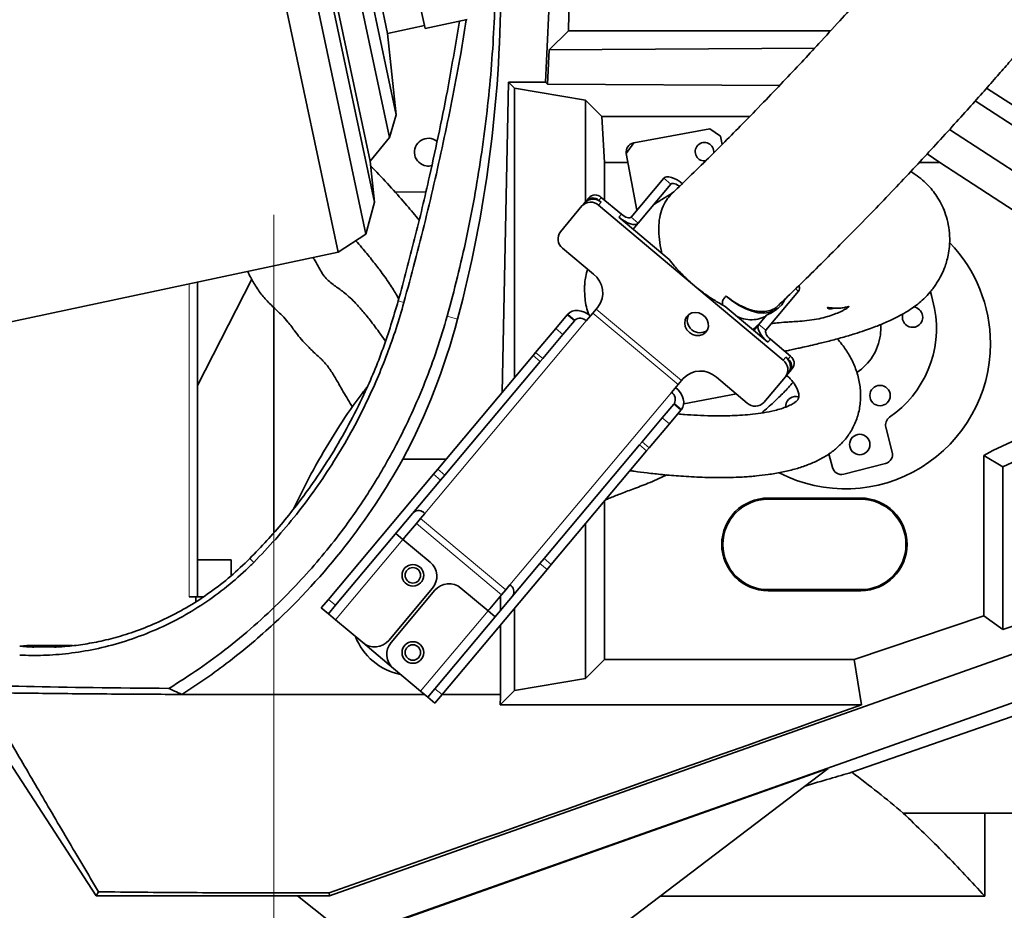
# Model space of a CAD drawing. Header units: millimetres. Extents: x 0 to 14900, y 0 to 10500.
# Tile 6 of 58: x 3356 to 3674, y 4875 to 5163. Entities that reach past the tile are written whole.
import ezdxf

# ---------------------------------------------------------------- set-up
doc = ezdxf.new("R2010")
doc.units = ezdxf.units.MM
doc.header["$LTSCALE"] = 25
doc.linetypes.add('CENTERX2', pattern=[20.32, 12.7, -2.54, 2.54, -2.54])
doc.styles.add('SLDTEXTSTYLE0', font='TXT', dxfattribs={"width": 0.605})
doc.dimstyles.new('SLDDIMSTYLE0', dxfattribs={"dimtxt": 87.5, "dimasz": 87.5, "dimexe": 0, "dimexo": 0.0625, "dimgap": 21.875, "dimtad": 1, "dimdec": 0, "dimrnd": 1e-09, "dimzin": 12, "dimdsep": 46, "dimtxsty": 'SLDTEXTSTYLE0', "dimsah": 1, "dimcen": 0.09, "dimadec": 0, "dimazin": 3, "dimtfac": 1, "dimtofl": 0, "dimtmove": 0, "dimatfit": 3, "dimfxl": 1, "dimfrac": 2, "dimtolj": 1, "dimtzin": 12, "dimarcsym": 0})

# ---------------------------------------------------------------- blocks, each defined once
blk = doc.blocks.new('_D')
at = {"color": 7, "linetype": 'Continuous', "lineweight": 0}
for p, q in [((1911.3, 5275.24), (1911.3, 3425.24)), ((3437.99, 4401.93), (3437.99, 3425.24)), ((1911.3, 3462.74), (3437.99, 3462.74))]:
    blk.add_line(p, q, dxfattribs=at)
at = {"color": 7, "linetype": 'Continuous', "lineweight": 18}
for points in [[(1911.3, 3462.74), (1998.8, 3450.24), (1998.8, 3475.24)], [(3437.99, 3462.74), (3350.49, 3475.24), (3350.49, 3450.24)]]:
    blk.add_solid(points, dxfattribs=at)
at = {"color": 7, "linetype": 'Continuous', "lineweight": 18, "insert": (2540.97, 3575.54), "char_height": 87.5, "attachment_point": 1, "style": 'SLDTEXTSTYLE0'}
blk.add_mtext('1527', dxfattribs=at)
blk = doc.blocks.new('_D_1')
at = {"color": 7, "linetype": 'Continuous', "lineweight": 0}
for p, q in [((1124.32, 5754.93), (1124.32, 3155.26)), ((3437.99, 4401.93), (3437.99, 3155.26)), ((1124.32, 3192.76), (3437.99, 3192.76))]:
    blk.add_line(p, q, dxfattribs=at)
at = {"color": 7, "linetype": 'Continuous', "lineweight": 18}
for points in [[(1124.32, 3192.76), (1211.82, 3180.26), (1211.82, 3205.26)], [(3437.99, 3192.76), (3350.49, 3205.26), (3350.49, 3180.26)]]:
    blk.add_solid(points, dxfattribs=at)
at = {"color": 7, "linetype": 'Continuous', "lineweight": 18, "insert": (2147.48, 3305.55), "char_height": 87.5, "attachment_point": 1, "style": 'SLDTEXTSTYLE0'}
blk.add_mtext('2314', dxfattribs=at)
blk = doc.blocks.new('_D_2')
at = {"color": 7, "linetype": 'Continuous', "lineweight": 0}
for p, q in [((4547.04, 5275.24), (4547.04, 3425.24)), ((3437.99, 4401.93), (3437.99, 3425.24)), ((4547.04, 3462.74), (3437.99, 3462.74))]:
    blk.add_line(p, q, dxfattribs=at)
at = {"color": 7, "linetype": 'Continuous', "lineweight": 18}
for points in [[(3437.99, 3462.74), (3525.49, 3450.24), (3525.49, 3475.24)], [(4547.04, 3462.74), (4459.54, 3475.24), (4459.54, 3450.24)]]:
    blk.add_solid(points, dxfattribs=at)
at = {"color": 7, "linetype": 'Continuous', "lineweight": 18, "insert": (3858.84, 3575.54), "char_height": 87.5, "attachment_point": 1, "style": 'SLDTEXTSTYLE0'}
blk.add_mtext('1109', dxfattribs=at)
blk = doc.blocks.new('_D_3')
at = {"color": 7, "linetype": 'Continuous', "lineweight": 0}
for p, q in [((6493.69, 5374.16), (6493.69, 3171.12)), ((3437.99, 4401.93), (3437.99, 3171.12)), ((6493.69, 3208.62), (3437.99, 3208.62))]:
    blk.add_line(p, q, dxfattribs=at)
at = {"color": 7, "linetype": 'Continuous', "lineweight": 18}
for points in [[(3437.99, 3208.62), (3525.49, 3196.12), (3525.49, 3221.12)], [(6493.69, 3208.62), (6406.19, 3221.12), (6406.19, 3196.12)]]:
    blk.add_solid(points, dxfattribs=at)
at = {"color": 7, "linetype": 'Continuous', "lineweight": 18, "insert": (4832.16, 3321.42), "char_height": 87.5, "attachment_point": 1, "style": 'SLDTEXTSTYLE0'}
blk.add_mtext('3056', dxfattribs=at)

msp = doc.modelspace()

# ---------------------------------------------------------------- linework, layer by layer
at = {"color": 7, "linetype": 'Continuous', "lineweight": 35}
for p, q in [((3388.0721484, 5420.410636), (3458.7662332, 5087.8413254)), ((3398.6908446, 5418.7289343), (3467.7827404, 5093.696872)), ((3405.4567956, 5410.3738918), (3470.5651856, 5104.0816121)), ((3409.5685916, 5397.719617), (3469.1742139, 5117.3142511)), ((3418.3851982, 5393.2274688), (3475.4012734, 5125.0042236)), ((3423.3559303, 5387.4076349), (3477.5749421, 5132.342739)), ((3443.2680538, 5365.6912876), (3486.9320473, 5160.280831)), ((3431.5536163, 5362.1788124), (3474.8017623, 5158.7246459)), ((3533.3460627, 5159.5358232), (3534.9350541, 5223.6393182)), ((3525.9588862, 5142.9240979), (3527.4445536, 5175.2433282)), ((3474.8017623, 5158.7246459), (3486.7241235, 5161.258976)), ((3486.9320473, 5160.280831), (3500.5253937, 5163.1703616)), ((3477.5749421, 5132.342739), (3474.8017623, 5158.7246459)), ((3527.0786888, 5153.4218792), (3533.3460627, 5159.5358232)), ((3533.3460627, 5159.5358232), (3618.2092428, 5159.5358232)), ((3526.5645267, 5142.3032588), (3527.0786888, 5153.4218792)), ((3613.0753349, 5153.9438259), (3527.0786888, 5153.4218792)), ((3511.8598066, 5042.4293756), (3513.9876937, 5142.9240979)), ((3515.9036076, 5141.0081839), (3513.9876937, 5142.9240979)), ((3525.9588862, 5142.9240979), (3513.9876937, 5142.9240979)), ((3525.9588862, 5142.9240979), (3526.5645267, 5142.3032588)), ((3526.5645267, 5142.3032588), (3601.7438167, 5141.8658892)), ((3515.9036076, 5141.0081839), (3515.9036076, 5047.24859)), ((3538.8989134, 5137.1389476), (3515.9036076, 5141.0081839)), ((3668.7417597, 5140.9795372), (3749.6762629, 5088.3721101)), ((3544.2019676, 5131.8358934), (3538.8989134, 5137.1389476)), ((3538.8989134, 5137.1389476), (3538.8989134, 5104.212081)), ((3744.1142647, 5085.2268121), (3665.0544116, 5136.8222862)), ((3475.4012734, 5125.0042236), (3477.5749421, 5132.342739)), ((3544.2019676, 5131.8358934), (3592.0761775, 5131.8358934)), ((3544.987007, 5116.8564504), (3544.2019676, 5131.8358934)), ((3554.4987537, 5123.2687874), (3579.0801264, 5127.8246755)), ((3582.5765977, 5125.4216174), (3579.0801264, 5127.8246755)), ((3656.7161811, 5127.5458118), (3729.6199878, 5080.3400501)), ((3469.1742139, 5117.3142511), (3475.4012734, 5125.0042236)), ((3554.4987537, 5123.2687874), (3552.0956956, 5119.7723161)), ((3582.5765977, 5125.4216174), (3583.078993, 5122.7109351)), ((3555.4948147, 5101.4323105), (3552.0956956, 5119.7723161)), ((3649.5035318, 5119.6877323), (3653.5870853, 5116.8564504)), ((3470.5651856, 5104.0816121), (3469.1742139, 5117.3142511)), ((3544.987007, 5116.8564504), (3544.987007, 5104.7934402)), ((3552.6361193, 5116.8564504), (3544.987007, 5116.8564504)), ((3653.5870853, 5116.8564504), (3646.8731245, 5116.8564504)), ((3718.7998844, 5074.468131), (3653.5870853, 5116.8564504)), ((3564.2177338, 5111.8278807), (3553.6232363, 5099.2018502)), ((3566.5158672, 5109.8995179), (3555.9213697, 5097.2734874)), ((3487.1480606, 5107.2935306), (3477.1846444, 5107.3875939)), ((3467.7827404, 5093.696872), (3470.5651856, 5104.0816121)), ((3537.7404542, 5102.8314831), (3538.5554155, 5103.8027162)), ((3539.137979, 5104.4969882), (3538.5554155, 5103.8027162)), ((3539.137979, 5104.4969882), (3539.9529403, 5105.4682213)), ((3543.949847, 5104.0086539), (3543.1838025, 5104.6514415)), ((3550.5101416, 5100.15898), (3543.9987639, 5105.6226746)), ((3530.7496932, 5094.5002185), (3537.7404542, 5102.8314831)), ((3573.5291767, 5077.5335824), (3543.1348856, 5103.0374208)), ((3565.9687523, 5085.5325986), (3549.6951803, 5099.1877468)), ((3555.9213697, 5097.2734874), (3554.291447, 5095.3310212)), ((3458.7662332, 5087.8413254), (3467.7827404, 5093.696872)), ((3239.0057515, 5041.1269545), (3458.7662332, 5087.8413254)), ((3531.4836173, 5089.1519799), (3541.4421951, 5080.795741)), ((3413.2150063, 5044.6600912), (3430.8329963, 5079.1663221)), ((3413.2150063, 4976.2433282), (3413.2150063, 5078.1585248)), ((3574.9417033, 5076.3483318), (3573.5291767, 5077.5335824)), ((3602.8863522, 5052.8999873), (3574.9417033, 5076.3483318)), ((3597.2877696, 5062.5629565), (3607.8822671, 5075.188987)), ((3437.9923585, 5069.9210666), (3437.9923585, 4997.0896861)), ((3541.2640522, 5068.1376479), (3542.3612463, 5069.445233)), ((3542.3612463, 5069.445233), (3542.9100433, 5070.0992638)), ((3584.0873075, 5070.3293256), (3583.3326627, 5070.7330161)), ((3597.9559802, 5058.6921274), (3584.0873075, 5070.3293256)), ((3598.7678493, 5068.0590948), (3600.7190863, 5069.315103)), ((3529.2782628, 5063.1878834), (3532.988177, 5067.609187)), ((3535.2863104, 5065.6808241), (3531.5763962, 5061.2595206)), ((3532.988177, 5067.609187), (3533.1682594, 5067.8238008)), ((3535.2863104, 5065.6808241), (3535.4663927, 5065.895438)), ((3541.2640522, 5068.1376479), (3539.1280845, 5065.5921008)), ((3594.9896363, 5064.4913193), (3597.4681709, 5067.4451219)), ((3598.7399468, 5068.104793), (3597.4681709, 5067.4451219)), ((3522.7262808, 5055.3795352), (3529.2782628, 5063.1878834)), ((3593.0834634, 5062.7806545), (3595.3012132, 5064.8783075)), ((3594.9896363, 5064.4913193), (3593.3597136, 5062.5488531)), ((3594.051953, 5063.5061407), (3594.0550859, 5063.4892374)), ((3525.0244141, 5053.4511724), (3531.5763962, 5061.2595206)), ((3605.2823193, 5054.1996659), (3598.7709416, 5059.6633606)), ((3491.0291317, 5017.604344), (3521.8910002, 5054.3840866)), ((3521.8910002, 5054.3840866), (3522.7262808, 5055.3795352)), ((3525.0244141, 5053.4511724), (3524.1891335, 5052.4557238)), ((3604.467358, 5053.2284328), (3603.7013135, 5053.8712204)), ((3493.327265, 5015.6759811), (3524.1891335, 5052.4557238)), ((3605.8327624, 5050.1884869), (3605.0178011, 5049.2172538)), ((3569.9388463, 5046.3048791), (3568.8416521, 5044.997294)), ((3570.4876432, 5046.9589098), (3569.9388463, 5046.3048791)), ((3581.2765061, 5047.3707853), (3591.2350839, 5039.0145464)), ((3596.6295153, 5039.2204841), (3603.6202763, 5047.5517486)), ((3604.4352376, 5048.5229818), (3603.6202763, 5047.5517486)), ((3605.0178011, 5049.2172538), (3604.4352376, 5048.5229818)), ((3566.7056845, 5042.4517469), (3568.8416521, 5044.997294)), ((3587.7226096, 5041.9618623), (3570.6702237, 5038.8013893)), ((3563.7502628, 5034.262441), (3567.460177, 5038.6837445)), ((3569.7583103, 5036.7553817), (3566.0483961, 5032.3340782)), ((3567.460177, 5038.6837445), (3567.6402594, 5038.8983584)), ((3569.7583103, 5036.7553817), (3569.9383927, 5036.9699955)), ((3603.6967961, 5038.2673775), (3603.6696362, 5037.7525328)), ((3557.1982807, 5026.4540928), (3563.7502628, 5034.262441)), ((3559.496414, 5024.52573), (3566.0483961, 5032.3340782)), ((3638.1905551, 5023.1486321), (3636.1141893, 5031.1773428)), ((3525.5011316, 4988.6789015), (3556.3630001, 5025.4586441)), ((3556.3630001, 5025.4586441), (3557.1982807, 5026.4540928)), ((3559.496414, 5024.52573), (3558.6611334, 5023.5302813)), ((3479.7195821, 5020.7996724), (3493.7103306, 5020.7996724)), ((3527.799265, 4986.7505387), (3558.6611334, 5023.5302813)), ((3617.6811396, 5022.5740745), (3618.8276023, 5018.141032)), ((3667.7998844, 4970.126205), (3667.7998844, 5022.0493368)), ((3673.9838541, 5018.3156896), (3667.7998844, 5022.0493368)), ((3489.64759, 5015.9578867), (3491.0291317, 5017.604344)), ((3622.4831852, 5015.9877291), (3636.0372522, 5019.4930491)), ((3673.9838541, 5018.3156896), (3673.9838541, 4965.6907498)), ((3455.6595178, 4975.4524796), (3489.64759, 5015.9578867)), ((3493.327265, 5015.6759811), (3491.9457233, 5014.0295239)), ((3457.9576512, 4973.5241167), (3491.9457233, 5014.0295239)), ((3627.9923585, 5008.2433282), (3597.9923585, 5008.2433282)), ((3544.987007, 5007.234092), (3544.987007, 4955.9358024)), ((3627.9923585, 5007.8764738), (3597.9923585, 5007.8764738)), ((3484.1312277, 5000.0493991), (3485.4947861, 5001.6744248)), ((3486.8583446, 5003.2994505), (3485.4947861, 5001.6744248)), ((3480.3201836, 4995.5075736), (3484.1312277, 5000.0493991)), ((3538.8989134, 4999.9785846), (3538.8989134, 4949.8477088)), ((3479.7876809, 4994.8729616), (3477.4895475, 4996.8013244)), ((3479.7876809, 4994.8729616), (3488.597192, 4987.4809041)), ((3413.2150063, 4988.2433282), (3415.1195519, 4988.2433282)), ((3415.1195519, 4988.2433282), (3424.1195519, 4988.2433282)), ((3424.1195519, 4983.0613129), (3424.1195519, 4988.2433282)), ((3490.1315178, 4946.5270371), (3524.11959, 4987.0324443)), ((3524.11959, 4987.0324443), (3525.5011316, 4988.6789015)), ((3527.799265, 4986.7505387), (3526.4177233, 4985.1040814)), ((3492.4296511, 4944.5986743), (3526.4177233, 4985.1040814)), ((3673.9838541, 4965.6907498), (3724.9838541, 4982.9532974)), ((3513.0723861, 4978.5340709), (3514.4359445, 4980.1590965)), ((3410.5789674, 4976.2433282), (3412.7002877, 4976.2433282)), ((3412.7002877, 4976.2433282), (3412.7002877, 4974.7170396)), ((3412.7002877, 4976.2433282), (3415.0289736, 4976.2433282)), ((3455.9966701, 4879.5112061), (3736.6578534, 4978.7315433)), ((3489.336733, 4979.0279118), (3475.1954055, 4962.174934)), ((3490.1027774, 4978.3851241), (3475.96145, 4961.5321464)), ((3507.3652808, 4971.7326076), (3498.5557697, 4979.1246651)), ((3511.7088277, 4976.9090452), (3507.8977835, 4972.3672196)), ((3511.4018167, 4971.8759923), (3511.4018167, 4976.5431638)), ((3513.0723861, 4978.5340709), (3511.7088277, 4976.9090452)), ((3597.9923585, 4978.6101827), (3627.9923585, 4978.6101827)), ((3597.9923585, 4978.2433282), (3627.9923585, 4978.2433282)), ((3453.3366355, 4972.6841762), (3455.6595178, 4975.4524796)), ((3457.9576512, 4973.5241167), (3455.6347688, 4970.7558133)), ((3455.6347688, 4970.7558133), (3453.3366355, 4972.6841762)), ((3455.6347688, 4970.7558133), (3457.9329021, 4968.8274505)), ((3509.6634141, 4969.8042448), (3507.3652808, 4971.7326076)), ((3515.9036076, 4972.5738463), (3515.9036076, 4945.9784725)), ((3667.7998844, 4970.126205), (3625.8761459, 4955.9358024)), ((3673.9838541, 4965.6907498), (3667.7998844, 4970.126205)), ((3466.7424132, 4961.435393), (3457.9329021, 4968.8274505)), ((3748.022227, 4967.1147766), (3462.5380007, 4866.0921929)), ((3511.4018167, 4944.6135248), (3511.4018167, 4967.2088209)), ((3625.1177704, 4919.4593656), (3750.7870794, 4963.2980441)), ((3357.968326, 4960.4598932), (3355.7782505, 4960.325333)), ((3372.764837, 4960.4598932), (3357.968326, 4960.4598932)), ((3476.700991, 4953.0791541), (3466.7424132, 4961.435393)), ((3544.987007, 4955.9358024), (3538.8989134, 4949.8477088)), ((3625.8761459, 4955.9358024), (3544.987007, 4955.9358024)), ((3625.8761459, 4955.9358024), (3628.2799828, 4941.3363444)), ((3476.700991, 4953.0791541), (3485.5105021, 4945.6870966)), ((3538.8989134, 4949.8477088), (3515.9036076, 4945.9784725)), ((3437.9923585, 4944.6135248), (3486.7899351, 4944.6135248)), ((3485.5105021, 4945.6870966), (3487.8086354, 4943.7587337)), ((3487.8086354, 4943.7587337), (3490.1315178, 4946.5270371)), ((3492.4296511, 4944.5986743), (3490.1067687, 4941.8303709)), ((3492.4421122, 4944.6135248), (3511.4018167, 4944.6135248)), ((3515.9036076, 4945.9784725), (3511.2614795, 4941.3363444)), ((3380.4832612, 4879.4076745), (3339.2961624, 4942.8302449)), ((3490.1067687, 4941.8303709), (3487.8086354, 4943.7587337)), ((3628.2799828, 4941.3363444), (3511.2614795, 4941.3363444)), ((3617.4280124, 4920.6728841), (3461.2063265, 4865.3916571)), ((3502.4167367, 4833.2433282), (3617.4280124, 4920.6728841)), ((3668.149445, 4906.2433282), (3641.7309476, 4906.2433282)), ((3668.149445, 4879.3133121), (3668.149445, 4906.2433282)), ((3756.9923585, 4906.2433282), (3668.149445, 4906.2433282)), ((3381.2291831, 4880.7814918), (3380.4832612, 4879.4076745)), ((3455.8473771, 4880.4179216), (3437.9923585, 4880.4179216)), ((3455.8473771, 4880.4179216), (3455.9966701, 4879.5112061)), ((3380.4832612, 4879.4076745), (3445.5930974, 4879.4076745)), ((3445.5930974, 4879.4076745), (3455.9966701, 4879.5112061)), ((3445.5930974, 4879.4076745), (3462.5380007, 4866.0921929)), ((3668.149445, 4879.3133121), (3563.0205859, 4879.3133121))]:
    msp.add_line(p, q, dxfattribs=at)
at = {"color": 8, "linetype": 'Continuous', "lineweight": 18}
for p, q in [((3566.5158672, 5109.8995179), (3564.2177338, 5111.8278807)), ((3543.949847, 5104.0086539), (3543.1348856, 5103.0374208)), ((3543.9987639, 5105.6226746), (3543.1838025, 5104.6514415)), ((3549.6951803, 5099.1877468), (3550.5101416, 5100.15898)), ((3553.6232363, 5099.2018502), (3555.9213697, 5097.2734874)), ((3410.5789674, 5077.5981834), (3410.5789674, 4976.2433282)), ((3607.8822671, 5075.188987), (3606.9170035, 5075.9989393)), ((3480.088372, 5071.5585426), (3478.2657058, 5072.0753333)), ((3569.9388463, 5046.3048791), (3542.3612463, 5069.445233)), ((3486.8583446, 5003.2994505), (3539.1280845, 5065.5921008)), ((3494.0997607, 5067.1513779), (3497.4750692, 5066.1870889)), ((3532.988177, 5067.609187), (3535.2863104, 5065.6808241)), ((3535.4663927, 5065.895438), (3533.1682594, 5067.8238008)), ((3568.8416521, 5044.997294), (3541.2640522, 5068.1376479)), ((3531.5763962, 5061.2595206), (3529.2782628, 5063.1878834)), ((3594.9896363, 5064.4913193), (3597.2877696, 5062.5629565)), ((3598.7709416, 5059.6633606), (3597.9559802, 5058.6921274)), ((3524.1891335, 5052.4557238), (3521.8910002, 5054.3840866)), ((3522.7262808, 5055.3795352), (3525.0244141, 5053.4511724)), ((3602.8863522, 5052.8999873), (3603.7013135, 5053.8712204)), ((3604.467358, 5053.2284328), (3605.2823193, 5054.1996659)), ((3566.7056845, 5042.4517469), (3514.4359445, 4980.1590965)), ((3567.460177, 5038.6837445), (3569.7583103, 5036.7553817)), ((3567.6402594, 5038.8983584), (3569.9383927, 5036.9699955)), ((3566.0483961, 5032.3340782), (3563.7502628, 5034.262441)), ((3558.6611334, 5023.5302813), (3556.3630001, 5025.4586441)), ((3557.1982807, 5026.4540928), (3559.496414, 5024.52573)), ((3491.0291317, 5017.604344), (3493.327265, 5015.6759811)), ((3491.9457233, 5014.0295239), (3489.64759, 5015.9578867)), ((3597.9923585, 5007.8764738), (3597.9923585, 5008.2433282)), ((3627.9923585, 5007.8764738), (3627.9923585, 5008.2433282)), ((3513.0723861, 4978.5340709), (3485.4947861, 5001.6744248)), ((3511.7088277, 4976.9090452), (3484.1312277, 5000.0493991)), ((3457.9329021, 4968.8274505), (3479.7876809, 4994.8729616)), ((3431.467183, 4987.4152027), (3430.193158, 4988.6734252)), ((3526.4177233, 4985.1040814), (3524.11959, 4987.0324443)), ((3525.5011316, 4988.6789015), (3527.799265, 4986.7505387)), ((3597.9923585, 4978.6101827), (3597.9923585, 4978.2433282)), ((3627.9923585, 4978.6101827), (3627.9923585, 4978.2433282)), ((3455.6595178, 4975.4524796), (3457.9576512, 4973.5241167)), ((3507.3652808, 4971.7326076), (3485.5105021, 4945.6870966)), ((3437.9923585, 4967.6009172), (3437.9923585, 4944.6135248)), ((3437.9923585, 4880.4179216), (3437.9923585, 4944.6135248)), ((3490.1315178, 4946.5270371), (3492.4296511, 4944.5986743))]:
    msp.add_line(p, q, dxfattribs=at)
at = {"color": 7, "linetype": 'CENTERX2', "lineweight": 18}
msp.add_line((3437.9923585, 5099.9597652), (3437.9923585, 4451.9302102), dxfattribs=at)
at = {"color": 7, "linetype": 'Continuous', "lineweight": 35, "flags": 128}
for points in [[(3570.4439232, 5109.9136213), (3569.5159175, 5110.6287072), (3568.5609376, 5111.2416649), (3567.6156827, 5111.7289387), (3566.7164786, 5112.071803), (3565.897881, 5112.2570817), (3565.1913482, 5112.2776546), (3564.6240319, 5112.1327312), (3564.2177338, 5111.8278807)], [(3569.3088658, 5109.1956052), (3569.164959, 5109.2999311), (3568.687469, 5109.60641), (3568.2148416, 5109.8500469), (3567.7652395, 5110.021479), (3567.3559407, 5110.1141184), (3567.0026743, 5110.1244048), (3566.7190162, 5110.0519431), (3566.5158672, 5109.8995179)], [(3555.9213697, 5097.2734874), (3555.5150715, 5096.968637), (3554.9477553, 5096.8237135), (3554.2412225, 5096.8442865), (3553.4226249, 5097.0295652), (3552.5234207, 5097.3724295), (3551.5781659, 5097.8597033), (3550.6231859, 5098.4726609), (3549.6951803, 5099.1877468)], [(3553.6232363, 5099.2018502), (3553.4200873, 5099.049425), (3553.1364291, 5098.9769633), (3552.7831628, 5098.9872498), (3552.373864, 5099.0798891), (3551.9242619, 5099.2513213), (3551.4516344, 5099.4949582), (3550.9741445, 5099.801437), (3550.5101416, 5100.15898)], [(3651.9062803, 5069.6215716), (3650.9250576, 5073.8717141), (3650.5983086, 5074.9984335)], [(3603.4454134, 5072.5114533), (3603.336179, 5072.2907209), (3602.4120204, 5070.852556), (3601.2608788, 5069.7036527), (3599.8998687, 5068.8610922), (3598.3492244, 5068.337401), (3596.6319999, 5068.140365), (3594.7737255, 5068.2729136), (3592.8020287, 5068.733076), (3590.7462234, 5069.514011), (3588.6368736, 5070.6041082), (3586.5053396, 5071.9871609), (3584.3833116, 5073.6426067)], [(3540.4916429, 5067.2171265), (3539.542555, 5067.9070875), (3538.5251384, 5068.4456361), (3537.4784919, 5068.812076), (3536.4428376, 5068.9923253), (3535.457975, 5068.9794571), (3534.5617518, 5068.7739658), (3533.7886095, 5068.3837485), (3533.1682594, 5067.8238008)], [(3572.5151755, 5061.8210193), (3573.5218844, 5061.1865377), (3574.6461961, 5060.8551889), (3575.7882104, 5060.856415), (3576.8464546, 5061.1901068), (3577.7268988, 5061.8266145), (3578.3513118, 5062.7093814), (3578.6642118, 5063.75997), (3578.6377962, 5064.8850307), (3578.2744121, 5065.9845971), (3577.6063478, 5066.9609678), (3576.6929638, 5067.727388), (3575.6154183, 5068.2157578), (3574.4694558, 5068.3826836), (3573.3569002, 5068.2133332), (3572.376607, 5067.7227541), (3571.6156794, 5066.9545364), (3571.1417293, 5065.9769397), (3570.9968691, 5064.8768277), (3571.1939704, 5063.7519502), (3571.7155199, 5062.7022574), (3572.5151755, 5061.8210193)], [(3593.9328654, 5063.2319089), (3594.0476985, 5063.45844), (3594.0729827, 5063.6819696)], [(3597.9559802, 5058.6921274), (3597.0906116, 5059.4818612), (3596.3211356, 5060.3158939), (3595.6771228, 5061.162174), (3595.1833222, 5061.9881795), (3594.8587103, 5062.7621674), (3594.7157618, 5063.4543939), (3594.7599701, 5064.0382571), (3594.9896363, 5064.4913193)], [(3598.7709416, 5059.6633606), (3598.3382572, 5060.0582274), (3597.9535193, 5060.4752438), (3597.6315128, 5060.8983838), (3597.3846126, 5061.3113866), (3597.2223066, 5061.6983806), (3597.1508324, 5062.0444938), (3597.1729365, 5062.3364254), (3597.2877696, 5062.5629565)], [(3634.3469212, 5061.0243829), (3634.4903893, 5063.5020734), (3634.4544419, 5064.3781095)], [(3569.9383927, 5036.9699955), (3570.3821108, 5037.678155), (3570.6321452, 5038.5073121), (3570.678887, 5039.4256028), (3570.5205402, 5040.3977377), (3570.1631898, 5041.3863581), (3569.6205686, 5042.3534721), (3568.9135292, 5043.2619138), (3568.0692429, 5044.0767725)]]:
    msp.add_lwpolyline(points, dxfattribs=at)
at = {"color": 7, "linetype": 'Continuous', "lineweight": 35}
for centre, radius in [((3634.2332978, 5041.4261114), 3.3), ((3627.6650885, 5025.5934203), 3.3), ((3482.9923585, 4983.2433282), 3.5), ((3482.9923585, 4983.2433282), 2.5), ((3482.9923585, 4958.2433282), 3.5), ((3482.9923585, 4958.2433282), 2.5)]:
    msp.add_circle(centre, radius, dxfattribs=at)
at = {"color": 7, "linetype": 'Continuous', "lineweight": 18}
for centre, radius, start, end in [((3757.9923585, 5325.2433282), 1846.69, 95.4176846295, 214.5812927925), ((3757.9923585, 5325.2433282), 789.05, 253.1977653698, 43.198164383), ((4888.6758285, 5424.1577751), 1605.01, 212.1581076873, 5.1344227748)]:
    msp.add_arc(centre, radius, start, end, dxfattribs=at)
at = {"color": 7, "linetype": 'Continuous', "lineweight": 35}
for centre, radius, start, end in [((3487.9923585, 5120.2433282), 4.5, 52.243867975, 261.459008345), ((3555.0454603, 5120.3190227), 3, 100.5, 190.5), ((3577.4060103, 5120.3951846), 3, 352.326650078, 280.5), ((3487.9923585, 5120.2433282), 4.5, 261.459008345, 284.610614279), ((3540.5411374, 5100.224174), 3.8264719, 47.3246633, 137.047859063), ((3541.3560988, 5101.1954071), 3.8264719, 47.324663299, 137.047859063), ((3541.2384914, 5102.5415064), 2.8698539, 47.3246633, 137.047859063), ((3542.0534527, 5103.5127395), 2.8698539, 47.3246633, 137.047859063), ((3533.8037249, 5092.1948384), 3.8264719, 142.952140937, 232.6753367), ((3622.9923585, 5058.2433282), 47, 0, 44.093199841), ((3536.8019798, 5074.710024), 7.6529438, 322.952140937, 52.6753367), ((3606.1747757, 5076.1891017), 1.978827, 329.641569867, 22.093233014), ((3617.4923585, 5063.2433282), 35, 304.505190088, 10.5), ((3644.7570922, 5066.8327985), 3.3, 292.5, 84.481270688), ((3537.1363698, 5063.8018641), 2.6780357, 41.950533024, 128.578246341), ((3575.8880675, 5065.8406754), 4.0604377, 154.084669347, 305.915330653), ((3644.7570922, 5066.8327985), 3.3, 161.383522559, 292.5), ((3617.4923585, 5063.2433282), 17, 302.688950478, 352.5), ((3622.9923585, 5058.2433282), 47, 242.932367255, 0), ((3600.5662446, 5049.8571287), 3.8264719, 322.952140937, 52.6753367), ((3601.3812059, 5050.8283619), 3.8264719, 322.952140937, 52.6753367), ((3602.7272773, 5050.9462889), 2.8698539, 322.952140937, 52.6753367), ((3603.5422386, 5051.917522), 2.8698539, 322.952140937, 52.6753367), ((3576.0890097, 5041.7442917), 7.6529438, 47.3246633, 137.047859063), ((3565.2885031, 5040.1794194), 2.6780357, 331.421753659, 58.049466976), ((3606.9685641, 5037.8366411), 3.3, 73.08411459, 172.5), ((3593.8288321, 5041.8277932), 3.8264719, 227.3246633, 317.047859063), ((3639.0186323, 5031.9284829), 3, 124.505190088, 194.5), ((3717.9923585, 4930.7433282), 104.1924742, 89.555934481, 118.798347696), ((3717.9923585, 4930.7433282), 98.0085044, 85.909296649, 116.681300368), ((3292.3752578, 5124.7818824), 214.2666466, 312.81293584, 330.968296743), ((3635.2861122, 5022.3974921), 3, 284.5, 14.5), ((3621.7320452, 5018.892172), 3, 194.5, 284.5), ((3597.9923585, 4993.2433282), 15, 90, 270), ((3627.9923585, 4993.2433282), 15, 270, 90), ((3597.9923585, 4993.2433282), 14.6331455, 90, 270), ((3627.9923585, 4993.2433282), 14.6331455, 270, 90), ((3484.8666299, 5001.5092137), 2.6780357, 41.950533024, 128.578246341), ((3481.8522724, 4994.2219984), 2, 140, 164.469800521), ((3484.7404663, 4982.8846374), 6, 320, 50), ((3494.6990441, 4974.5283985), 6, 50, 140), ((3513.0187632, 4977.8867691), 2.6780357, 331.421753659, 58.049466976), ((3506.3656946, 4973.6527949), 2, 295.530199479, 320), ((3482.9923585, 4970.7433282), 20, 201.495277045, 258.504722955), ((3470.5991389, 4966.0316597), 6, 230, 320), ((3480.5577167, 4957.6754207), 6, 140, 230)]:
    msp.add_arc(centre, radius, start, end, dxfattribs=at)
for centre, major_axis, ratio, start_param, end_param in [((3089.4923585, 5173.8072823), (0, 422.0268455), 0.9997758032, 4.4545330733, 4.7087809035), ((3292.3752578, 5120.289581), (0, 212.1600356), 0.9997758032, 4.2243009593, 4.4545330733), ((3437.9923585, 4949.7433282), (124, 0), 0.0261859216, 3.5851614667, 4.4348317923), ((3555.8214369, 4249.3234512), (0, 1096.2731376), 0.0524077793, 0.8837832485, 0.8876436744), ((1444.8323288, 4249.3234512), (3243.7011487, 1094.9241264), 0.0167612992, 5.3754299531, 5.4451560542)]:
    msp.add_ellipse(centre, major_axis=major_axis, ratio=ratio, start_param=start_param, end_param=end_param, dxfattribs=at)
for points, knots in [([(3789.753414, 5401.9900004), (3788.6736721, 5400.0205892), (3785.0101981, 5393.3385421), (3778.6748842, 5382.3156102), (3770.9275933, 5368.9982763), (3763.3240898, 5356.1812066), (3755.8847091, 5343.818971), (3748.1965092, 5331.2322487), (3740.2692485, 5318.4760508), (3732.087471, 5305.5989344), (3724.0783316, 5293.329163), (3716.174594, 5281.6040935), (3708.3548924, 5270.4522764), (3700.6890125, 5259.9183003), (3693.3159052, 5250.0874084), (3686.3026629, 5240.9508645), (3679.7091109, 5232.4839997), (3673.5827495, 5224.7091371), (3668.0240833, 5217.7388947), (3663.1289371, 5211.6703835), (3658.9613403, 5206.55943), (3655.5145429, 5202.3741582), (3652.9864905, 5199.3311106), (3651.2484243, 5197.2517331), (3650.1240958, 5195.9114774), (3649.0365842, 5194.6188091), (3647.7115949, 5193.0488286), (3645.9077372, 5190.9209), (3643.5275575, 5188.1294545), (3640.4900962, 5184.5936351), (3636.7213398, 5180.2470556), (3632.2073408, 5175.0980628), (3626.9450929, 5169.1709929), (3620.9330549, 5162.4941879), (3614.8252167, 5155.8150197), (3608.731027, 5149.2505356), (3602.7488137, 5142.8982905), (3596.3431575, 5136.20154), (3590.022168, 5129.7043866), (3583.8283573, 5123.4403056), (3577.804985, 5117.4452945), (3572.0365986, 5111.7871692), (3568.3688203, 5108.2686724), (3566.7237881, 5106.6905943)], [0, 0, 0, 0, 0.0176400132, 0.0598510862, 0.1012400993, 0.1416975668, 0.1810753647, 0.2192277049, 0.2624538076, 0.3036668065, 0.3428004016, 0.379861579, 0.4156128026, 0.4493392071, 0.4810435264, 0.5107035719, 0.5383012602, 0.5638745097, 0.5870473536, 0.6069911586, 0.623889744, 0.6377848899, 0.6487030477, 0.6543353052, 0.6586529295, 0.6621798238, 0.6673598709, 0.6745017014, 0.6837177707, 0.6957153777, 0.7106171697, 0.7284302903, 0.7491741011, 0.7728877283, 0.799644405, 0.8217887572, 0.8458054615, 0.8718114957, 0.899962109, 0.9241600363, 0.9499791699, 0.9775651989, 1, 1, 1, 1]), ([(3601.3340975, 5070.6142967), (3602.9847954, 5072.198277), (3606.7301041, 5075.7922084), (3612.6474117, 5081.593072), (3618.8897634, 5087.7992325), (3625.3241999, 5094.2971645), (3631.9063415, 5101.0508716), (3638.5885888, 5108.024656), (3644.8371351, 5114.6503376), (3650.8894829, 5121.1642903), (3656.7023302, 5127.5135128), (3662.2293952, 5133.6393173), (3667.182147, 5139.2000766), (3671.5643271, 5144.1756851), (3675.3796372, 5148.5496211), (3678.6313283, 5152.3079209), (3681.4307984, 5155.5654237), (3683.7817307, 5158.3167837), (3685.7021328, 5160.5751185), (3687.1179814, 5162.2461416), (3688.2677771, 5163.6066178), (3689.4361455, 5164.9921391), (3691.2347729, 5167.1310006), (3693.8675621, 5170.2761835), (3697.4742726, 5174.6164655), (3701.8484681, 5179.9332079), (3706.9818685, 5186.2545238), (3712.7831136, 5193.5170036), (3719.1157796, 5201.6019877), (3725.8330944, 5210.3763045), (3732.8739734, 5219.7900963), (3740.2175307, 5229.7813635), (3747.8916181, 5240.3640166), (3755.9318558, 5251.5668735), (3764.3966113, 5263.4972845), (3773.2673231, 5276.2785337), (3782.462693, 5289.9517071), (3791.8853852, 5304.5517911), (3801.3730674, 5320.0063753), (3810.8269096, 5336.3103806), (3820.1270201, 5353.4457978), (3827.966712, 5368.7780538), (3832.511602, 5378.4120646), (3834.232984, 5382.0609566)], [0, 0, 0, 0, 0.02137105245, 0.04848930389, 0.07392869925, 0.09782174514, 0.12567996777, 0.15146588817, 0.17531100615, 0.19731584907, 0.22030597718, 0.24107119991, 0.25966997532, 0.27614077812, 0.29050516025, 0.3027732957, 0.31294818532, 0.32225916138, 0.32950037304, 0.33481849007, 0.33840670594, 0.34262815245, 0.34817715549, 0.35899931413, 0.37283593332, 0.38970783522, 0.4096392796, 0.43272986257, 0.4581391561, 0.48544439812, 0.51470541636, 0.54600103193, 0.57876426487, 0.61354820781, 0.65034641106, 0.68914268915, 0.73076429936, 0.77440738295, 0.82003752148, 0.86762498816, 0.91715273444, 0.96862150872, 1, 1, 1, 1]), ([(3494.0997607, 5067.1513779), (3495.2331794, 5071.3741796), (3497.5000095, 5079.8197565), (3500.410527, 5092.6451725), (3502.9600876, 5105.5802047), (3505.1190056, 5118.6852971), (3506.887105, 5131.9297805), (3508.2460077, 5145.3255476), (3509.2212408, 5158.7958265), (3509.5179396, 5167.8173511), (3509.6662885, 5172.3280967)], [0, 0, 0, 0, 0.12360389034, 0.24720700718, 0.37131820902, 0.495428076, 0.62123741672, 0.74704526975, 0.87352310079, 1, 1, 1, 1]), ([(3498.0440991, 5162.6429141), (3496.9032037, 5155.7565532), (3494.1164925, 5138.936169), (3489.1544275, 5115.4881896), (3483.6701987, 5092.1906073), (3480.0675677, 5078.7817804), (3478.2657058, 5072.0753333)], [0, 0, 0, 0, 0.2257934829, 0.5515152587, 0.7756896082, 1, 1, 1, 1]), ([(3480.088372, 5071.5585426), (3482.4686245, 5080.4197883), (3487.2291486, 5098.1423501), (3493.2678708, 5125.0217096), (3497.6440744, 5146.6790405), (3499.6850954, 5159.4472915), (3500.2716093, 5163.1164147)], [0, 0, 0, 0, 0.29337191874, 0.58674617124, 0.88124612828, 1, 1, 1, 1]), ([(3484.9975312, 5098.2448756), (3483.7008711, 5099.8356575), (3480.9041789, 5103.2667242), (3476.0406414, 5108.7142039), (3472.1027338, 5112.9705832), (3469.7514304, 5115.3332332), (3469.3388764, 5115.7477781)], [0, 0, 0, 0, 0.2767238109, 0.5968498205, 0.9292642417, 1, 1, 1, 1]), ([(3603.3700202, 5055.8042753), (3603.9030701, 5055.9154515), (3605.0507337, 5056.1548153), (3606.8031154, 5056.532233), (3608.8161369, 5056.9737949), (3611.1551721, 5057.5014569), (3614.2100997, 5058.2161332), (3617.9109236, 5059.1300012), (3622.021037, 5060.2273313), (3625.8470281, 5061.3520454), (3629.0610267, 5062.3981692), (3631.6068393, 5063.3065636), (3633.6657667, 5064.1027577), (3635.5600338, 5064.8851306), (3637.7063079, 5065.8308025), (3640.0978039, 5066.9956921), (3642.4224446, 5068.2838558), (3644.5077757, 5069.6139846), (3646.4861991, 5071.0749432), (3648.4924096, 5072.8146364), (3650.6001426, 5075.0314749), (3652.5504051, 5077.6420915), (3654.0599318, 5080.2879607), (3655.0748002, 5082.6098625), (3655.8007408, 5084.7676534), (3656.3683638, 5087.0652191), (3656.7768823, 5089.8965472), (3656.8449197, 5093.2309957), (3656.4283309, 5096.7175745), (3655.5743357, 5099.975561), (3654.4201643, 5102.8452577), (3653.0669884, 5105.3326408), (3651.5730589, 5107.4886859), (3649.8964806, 5109.4592412), (3647.9417645, 5111.3198339), (3645.9947601, 5112.8656143), (3644.6577274, 5113.6628412), (3644.1660646, 5113.9560029)], [0, 0, 0, 0, 0.0155257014, 0.0334270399, 0.0514481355, 0.074761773, 0.1026538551, 0.1427929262, 0.187455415, 0.2320710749, 0.2696597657, 0.3011323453, 0.3273412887, 0.3496716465, 0.3769582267, 0.4118442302, 0.4475547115, 0.477404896, 0.5025713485, 0.5295079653, 0.5605772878, 0.5953265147, 0.6260825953, 0.6508751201, 0.6697484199, 0.6912180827, 0.7182383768, 0.7511186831, 0.785845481, 0.8179296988, 0.8471611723, 0.8743695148, 0.8997028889, 0.9237613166, 0.9509668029, 0.9819691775, 1, 1, 1, 1]), ([(3567.4318014, 5107.3592413), (3566.4998506, 5106.7644181), (3564.341158, 5105.3866194), (3562.191845, 5104.0307844), (3561.1114322, 5103.3528106), (3560.9144568, 5103.2292058)], [0, 0, 0, 0, 0.38316992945, 0.88754267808, 1, 1, 1, 1]), ([(3566.7453784, 5106.6698557), (3566.156793, 5106.0503345), (3564.9171458, 5104.7455321), (3563.6404059, 5102.1514496), (3562.805118, 5099.0890085), (3562.5087216, 5095.6960718), (3562.7258192, 5091.9838436), (3563.1738027, 5089.2704415), (3563.5033888, 5087.735997), (3563.5386857, 5087.5716666)], [0, 0, 0, 0, 0.1513186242, 0.3186992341, 0.4813926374, 0.6487788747, 0.8118990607, 0.979855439, 1, 1, 1, 1]), ([(3464.5136703, 5091.5738557), (3465.1798561, 5090.816365), (3466.9845939, 5088.764277), (3469.5819607, 5085.5909891), (3472.652876, 5081.6423588), (3475.4326066, 5077.7034321), (3477.4921393, 5074.5007059), (3478.2099723, 5073.0671426), (3478.4175712, 5072.6525528)], [0, 0, 0, 0, 0.1061061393, 0.2874479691, 0.4571412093, 0.6911360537, 0.9106758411, 1, 1, 1, 1]), ([(3474.0941827, 5059.0821514), (3473.3838834, 5060.0977109), (3471.8078564, 5062.3510555), (3469.2530425, 5065.6964881), (3466.6667276, 5068.9217275), (3464.3317716, 5071.5057172), (3462.3371477, 5073.4275293), (3460.6588243, 5074.8422573), (3458.9977322, 5076.0967278), (3457.4320563, 5077.1956546), (3455.8882876, 5078.352998), (3454.5461319, 5079.6885303), (3453.426069, 5081.3190896), (3452.2993602, 5083.3686925), (3451.3784177, 5085.0078016), (3450.804009, 5085.954744), (3450.6997409, 5086.1266353)], [0, 0, 0, 0, 0.1012687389, 0.2246971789, 0.3345187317, 0.4246185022, 0.4972494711, 0.5539960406, 0.6002804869, 0.6548482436, 0.7193019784, 0.7901200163, 0.8603992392, 0.9220016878, 0.9858415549, 1, 1, 1, 1]), ([(3573.5291767, 5077.5335824), (3572.5042154, 5078.460793), (3570.4240826, 5080.3425432), (3567.9086318, 5083.0677759), (3566.5349619, 5084.8131692), (3565.9687523, 5085.5325986)], [0, 0, 0, 0, 0.3634558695, 0.7376244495, 1, 1, 1, 1]), ([(3429.5451277, 5081.6298102), (3429.5547053, 5081.6077093), (3430.130801, 5080.2783306), (3431.478931, 5077.8115519), (3433.7640676, 5074.3482082), (3436.3148462, 5071.4647153), (3438.8186018, 5069.1266016), (3440.8981399, 5067.1608876), (3442.4153969, 5065.4750678), (3443.6013898, 5063.8941076), (3444.9780387, 5061.995571), (3446.5438441, 5059.9751576), (3448.6235419, 5057.6570779), (3451.1523052, 5055.2541309), (3453.6794404, 5052.9750547), (3455.9082384, 5050.4067628), (3457.7878608, 5047.3670125), (3459.4989314, 5044.3428598), (3461.1635697, 5041.461521), (3462.3985878, 5039.3798133), (3463.2156348, 5038.0601723), (3463.4610737, 5037.6637555)], [0, 0, 0, 0, 0.0010113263, 0.0608316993, 0.1213280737, 0.176915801, 0.2253850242, 0.2657196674, 0.3168371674, 0.352317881, 0.3780296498, 0.4162409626, 0.466755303, 0.5308391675, 0.6130844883, 0.6972020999, 0.7830882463, 0.8691896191, 0.9234270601, 0.9769976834, 1, 1, 1, 1]), ([(3539.5257915, 5082.4037946), (3539.3124457, 5081.5958356), (3538.9116874, 5080.0781291), (3538.6473452, 5077.9750652), (3538.5863113, 5076.8125322), (3538.5787937, 5075.9314235), (3538.5935008, 5074.7114174), (3538.7253806, 5072.7456197), (3539.1154252, 5070.1580853), (3539.6427675, 5068.4395147), (3539.9063816, 5067.5804152)], [0, 0, 0, 0, 0.1552374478, 0.2916050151, 0.4086282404, 0.4658454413, 0.5261534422, 0.6638776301, 0.831975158, 1, 1, 1, 1]), ([(3583.3326627, 5070.7330161), (3582.772661, 5071.0402834), (3581.1029688, 5071.9564267), (3578.2532543, 5073.7752881), (3576.0564368, 5075.4821945), (3574.9417033, 5076.3483318)], [0, 0, 0, 0, 0.1990858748, 0.5935912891, 1, 1, 1, 1]), ([(3478.2657058, 5072.0753333), (3476.7102442, 5066.9220761), (3473.599303, 5056.6155016), (3467.9922081, 5043.2932138), (3462.2828249, 5031.8709854), (3456.7366078, 5022.2469976), (3451.2202091, 5013.8484697), (3445.9199174, 5006.6083181), (3440.969263, 5000.4215963), (3435.7487978, 4994.4060223), (3432.0449865, 4990.5842378), (3430.193158, 4988.6734252)], [0, 0, 0, 0, 0.1664298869, 0.3328617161, 0.4470686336, 0.5613713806, 0.6755475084, 0.7561796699, 0.8368072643, 0.9184070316, 1, 1, 1, 1]), ([(3583.3326627, 5070.7330161), (3583.2868175, 5070.8899299), (3583.1433936, 5071.3808241), (3583.2642703, 5072.3255331), (3583.8318366, 5073.1191546), (3584.2812368, 5073.5457188), (3584.3833116, 5073.6426067)], [0, 0, 0, 0, 0.15381725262, 0.48120703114, 0.88216364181, 1, 1, 1, 1]), ([(3601.304245, 5070.6435181), (3601.2172897, 5070.5391246), (3600.6447021, 5069.8517092), (3599.2000743, 5069.1301761), (3596.9907512, 5068.5485731), (3594.4560332, 5068.6335524), (3591.6742865, 5069.3288502), (3589.0132147, 5070.5236827), (3586.5557488, 5071.9907213), (3585.1109429, 5073.0893279), (3584.3833116, 5073.6426067)], [0, 0, 0, 0, 0.0267436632, 0.1761029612, 0.3233995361, 0.4748261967, 0.6246887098, 0.7787757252, 0.8885873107, 1, 1, 1, 1]), ([(3431.467183, 4987.4152027), (3433.866573, 4989.914863), (3438.6682097, 4994.9171597), (3445.3335204, 5002.9098764), (3451.6488414, 5011.3119574), (3457.5359684, 5020.1467841), (3462.9777899, 5029.382108), (3467.586787, 5038.2999913), (3471.4649087, 5046.8186726), (3474.7121078, 5054.9037336), (3477.6310537, 5063.1420061), (3479.2692673, 5068.7530352), (3480.088372, 5071.5585426)], [0, 0, 0, 0, 0.1054370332, 0.2109995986, 0.316467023, 0.4255849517, 0.5348010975, 0.6439339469, 0.7325990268, 0.8212644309, 0.9106324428, 1, 1, 1, 1]), ([(3599.1322857, 5064.7611652), (3599.6915138, 5064.8317894), (3600.970387, 5064.9932966), (3603.2502739, 5065.179431), (3605.7845733, 5065.3315772), (3608.3762171, 5065.4943347), (3611.3586748, 5065.7846447), (3614.3027065, 5066.2498443), (3617.0087829, 5066.9110105), (3619.3713679, 5067.7028205), (3621.1307758, 5068.4481794), (3622.3638842, 5069.0542834), (3623.1623192, 5069.4959247), (3623.7815726, 5069.8874942), (3624.1670373, 5070.1698849), (3624.2041513, 5070.2657279), (3623.891241, 5070.2092907), (3622.735722, 5069.8946085), (3621.0607429, 5069.7153079), (3619.5031674, 5069.7327261), (3617.9889485, 5069.8985955), (3617.1951193, 5069.9770106), (3617.1208602, 5069.8652312), (3617.6143107, 5069.602622), (3618.0963031, 5069.4883579), (3618.746835, 5069.5509367), (3619.2339515, 5069.7161003), (3619.3907875, 5069.7692777)], [0, 0, 0, 0, 0.0712630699, 0.162968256, 0.2074879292, 0.2568077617, 0.3112341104, 0.3659555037, 0.4105566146, 0.4472747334, 0.4800760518, 0.4967692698, 0.5153018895, 0.5364547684, 0.5600272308, 0.5832470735, 0.6064105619, 0.6534970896, 0.7038267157, 0.7574444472, 0.812301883, 0.8619370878, 0.8838055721, 0.9044283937, 0.9389208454, 0.9803344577, 1, 1, 1, 1]), ([(3404.0154721, 4946.6205463), (3407.2937657, 4948.6957561), (3413.8509502, 4952.8465538), (3423.4614716, 4959.9926091), (3432.7876577, 4967.7955417), (3441.1926466, 4975.7647507), (3448.627294, 4983.6447693), (3455.1727974, 4991.3100063), (3462.4288827, 5000.7052974), (3470.0821675, 5012.0082425), (3477.0503681, 5024.1538424), (3482.6022969, 5035.4324769), (3486.9995866, 5045.7361455), (3490.9011453, 5056.2945464), (3493.0335622, 5063.5324566), (3494.0997607, 5067.1513779)], [0, 0, 0, 0, 0.0766475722, 0.1533091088, 0.2325124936, 0.311730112, 0.376735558, 0.4418040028, 0.5068246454, 0.607090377, 0.7073675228, 0.7801168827, 0.852866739, 0.926434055, 1, 1, 1, 1]), ([(3597.1295669, 5067.0415893), (3596.3486958, 5066.7105379), (3594.8154539, 5066.0605177), (3592.1169065, 5065.9203236), (3589.8607348, 5066.2106725), (3588.5432251, 5066.7457214), (3588.1844328, 5066.8914292)], [0, 0, 0, 0, 0.3006475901, 0.5903221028, 0.8884340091, 1, 1, 1, 1]), ([(3593.6562665, 5063.3224388), (3593.6748862, 5063.3334478), (3593.7908174, 5063.401993), (3593.9027271, 5063.4452324), (3593.9966629, 5063.4815271)], [0, 0, 0, 0, 0.1606106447, 1, 1, 1, 1]), ([(3553.2834539, 5017.1214124), (3553.7405388, 5017.0553716), (3555.5707402, 5016.7909395), (3559.0594939, 5016.3516376), (3564.0767892, 5015.7992161), (3570.0122312, 5015.2972261), (3575.5508131, 5014.9964624), (3580.3940193, 5014.8736896), (3584.0684101, 5014.8697864), (3587.3722302, 5014.955691), (3590.0266801, 5015.0873701), (3592.2272036, 5015.2395647), (3594.800947, 5015.4645675), (3598.1901145, 5015.8585716), (3602.3006526, 5016.5375552), (3606.4471729, 5017.512992), (3610.300434, 5018.7528686), (3613.8091276, 5020.2334706), (3616.9982543, 5021.989069), (3619.8930856, 5024.0809117), (3622.5313924, 5026.6166975), (3624.8446547, 5029.7245413), (3626.6600048, 5033.4081149), (3627.7844518, 5037.5900885), (3628.0795856, 5042.0258378), (3627.5325754, 5046.4435275), (3626.2653605, 5050.6325312), (3624.3730045, 5054.4997538), (3622.3798162, 5057.573299), (3620.8835361, 5059.2098204), (3620.3463476, 5059.7973577)], [0, 0, 0, 0, 0.0129600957, 0.0518931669, 0.0982294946, 0.1533453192, 0.2167086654, 0.2511680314, 0.2869617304, 0.3180149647, 0.3422574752, 0.3602255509, 0.3788500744, 0.4135395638, 0.4543786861, 0.4938086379, 0.5310878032, 0.5660713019, 0.5989398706, 0.6315227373, 0.6648179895, 0.7001373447, 0.737810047, 0.7774542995, 0.8188566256, 0.8596653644, 0.8995646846, 0.9389247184, 0.9780729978, 1, 1, 1, 1]), ([(3603.9680738, 5047.9662376), (3604.277537, 5047.7005991), (3604.9694697, 5047.1066546), (3605.8766237, 5046.0882345), (3606.7327376, 5044.9241503), (3607.4189281, 5043.6819196), (3607.8680174, 5042.4005332), (3607.9844053, 5041.396414), (3607.9016969, 5040.7459626), (3607.7785206, 5040.3884258), (3607.6718439, 5040.1802682), (3607.5268875, 5039.979269), (3607.2239093, 5039.6490581), (3606.6576727, 5039.1936939), (3605.6335134, 5038.5513295), (3603.5032297, 5037.5363622), (3600.3586222, 5036.6034408), (3596.5802988, 5035.8435484), (3591.9956242, 5035.2271491), (3586.3436051, 5034.8737846), (3580.3324013, 5034.8496031), (3575.1713411, 5035.0337377), (3571.5376497, 5035.2476871), (3569.4480672, 5035.4307759), (3568.7017077, 5035.4961718)], [0, 0, 0, 0, 0.0246420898, 0.0550975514, 0.0822411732, 0.1119566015, 0.1408379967, 0.1644055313, 0.1734040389, 0.18143391, 0.1902478, 0.1952526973, 0.2009604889, 0.2178821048, 0.2388785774, 0.2752647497, 0.3623709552, 0.4371568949, 0.5092562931, 0.6419532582, 0.7791072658, 0.8723027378, 0.9543889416, 1, 1, 1, 1]), ([(3468.0653656, 5044.0312698), (3467.5631856, 5043.3999436), (3464.3969408, 5039.4194317), (3459.0931955, 5031.564967), (3452.3003423, 5020.3221165), (3447.4616235, 5011.3705711), (3445.046528, 5006.1105406), (3444.5021912, 5004.9249858)], [0, 0, 0, 0, 0.05289189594, 0.3334834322, 0.62039075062, 0.91444011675, 1, 1, 1, 1]), ([(3595.9474769, 5035.8823586), (3596.6126597, 5036.4489148), (3598.524747, 5038.0774966), (3601.3989696, 5040.798491), (3604.1499085, 5043.5190322), (3605.5929682, 5045.1776184), (3606.0949349, 5045.7545559)], [0, 0, 0, 0, 0.1791860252, 0.5150753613, 0.8313194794, 1, 1, 1, 1]), ([(3545.3829691, 5007.7059813), (3545.7792155, 5007.8625138), (3547.3446087, 5008.480904), (3550.2267431, 5009.6641956), (3554.4085345, 5011.2144871), (3559.3465048, 5013.1099643), (3563.0171399, 5014.6759814), (3564.9930018, 5015.6832537), (3565.103994, 5015.7398362)], [0, 0, 0, 0, 0.0601208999, 0.237510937, 0.4475588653, 0.6958765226, 0.9829161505, 1, 1, 1, 1]), ([(3355.6992598, 4957.3821441), (3358.2330757, 4957.3224431), (3363.3071554, 4957.2028891), (3371.5235413, 4957.8422368), (3380.0691722, 4959.20208), (3388.8758689, 4961.4674829), (3397.7498185, 4964.631834), (3406.319232, 4968.6188852), (3414.4169987, 4973.3804173), (3421.9501152, 4978.7701675), (3427.5776538, 4983.572634), (3430.6264981, 4986.5846679), (3431.467183, 4987.4152027)], [0, 0, 0, 0, 0.1088376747, 0.2179523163, 0.3267032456, 0.4360116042, 0.5457146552, 0.6550084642, 0.7569401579, 0.8591903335, 0.9611733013, 1, 1, 1, 1]), ([(3430.193158, 4988.6734252), (3428.1597153, 4986.7275409), (3424.0876273, 4982.8307938), (3417.448976, 4977.7029565), (3410.5298455, 4973.1527403), (3403.3949568, 4969.3172776), (3396.2171429, 4966.1682756), (3389.3019156, 4963.7621278), (3382.796113, 4962.0485862), (3376.7833623, 4960.897122), (3371.65116, 4960.2442987), (3368.7185004, 4960.0646138), (3367.4717193, 4959.9882232)], [0, 0, 0, 0, 0.10487791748, 0.21002416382, 0.31482119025, 0.42014038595, 0.52583810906, 0.63114381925, 0.72967560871, 0.82851536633, 0.92709559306, 1, 1, 1, 1]), ([(3408.2166317, 4944.6743133), (3410.8108411, 4946.3649481), (3416.0080454, 4949.7519432), (3423.5605278, 4955.327575), (3430.9396921, 4961.2365517), (3435.6390886, 4965.4773133), (3437.9923585, 4967.6009172)], [0, 0, 0, 0, 0.24796341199, 0.49676657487, 0.74800081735, 1, 1, 1, 1]), ([(3359.8347631, 4959.9882232), (3358.9384475, 4960.0439402), (3357.4624141, 4960.1356937), (3356.1964659, 4960.277797), (3355.6992598, 4960.3336087)], [0, 0, 0, 0, 0.6072461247, 1, 1, 1, 1]), ([(3367.4717193, 4959.9882232), (3367.1561045, 4960.0106763), (3366.5252719, 4960.0555544), (3365.2632096, 4960.0983771), (3363.9208628, 4960.1098765), (3362.484067, 4960.0883357), (3361.3791271, 4960.0565786), (3360.4312884, 4960.0175844), (3359.9813551, 4959.9954385), (3359.8347631, 4959.9882232)], [0, 0, 0, 0, 0.2363005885, 0.472304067, 0.7087972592, 0.8071603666, 0.9065565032, 0.9695553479, 1, 1, 1, 1]), ([(3343.525857, 4945.2653649), (3346.9394254, 4945.2167979), (3353.7665619, 4945.1196639), (3364.4654594, 4944.9943124), (3375.4698993, 4944.8845482), (3386.4927613, 4944.795233), (3397.4131855, 4944.723738), (3404.6115728, 4944.6908978), (3408.2166544, 4944.6744509)], [0, 0, 0, 0, 0.1691726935, 0.3383453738, 0.5100858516, 0.6818263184, 0.8406529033, 1, 1, 1, 1]), ([(3343.525857, 4945.2653649), (3346.3702726, 4940.3046272), (3352.0665038, 4930.370246), (3361.3163588, 4914.4887617), (3370.9942089, 4898.0136693), (3377.8152904, 4886.5293134), (3381.2291831, 4880.7814918)], [0, 0, 0, 0, 0.2485276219, 0.4977018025, 0.748604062, 1, 1, 1, 1]), ([(3408.2168394, 4944.6744474), (3407.4315115, 4945.039942), (3406.037648, 4945.6886514), (3404.6300179, 4946.3373404), (3404.0154721, 4946.6205463)], [0, 0, 0, 0, 0.5634181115, 1, 1, 1, 1]), ([(3408.2166357, 4944.6743082), (3411.4905344, 4944.6622347), (3418.0415287, 4944.6380757), (3427.984329, 4944.6173844), (3434.6430002, 4944.6148165), (3437.9923585, 4944.6135248)], [0, 0, 0, 0, 0.3317777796, 0.6638795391, 1, 1, 1, 1]), ([(3609.9668732, 4915.0010569), (3612.6909126, 4915.8213232), (3618.1492724, 4917.4649516), (3622.7920228, 4918.7937267), (3625.1177704, 4919.4593656)], [0, 0, 0, 0, 0.4990582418, 1, 1, 1, 1]), ([(3641.7309476, 4906.2433282), (3639.0156538, 4908.5194724), (3633.5824658, 4913.0739407), (3627.9402357, 4917.3302116), (3625.1177704, 4919.4593656)], [0, 0, 0, 0, 0.4997606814, 1, 1, 1, 1]), ([(3641.7309476, 4906.2433282), (3646.2559243, 4901.9091886), (3655.3138799, 4893.2332448), (3663.8684041, 4883.9560217), (3668.149445, 4879.3133121)], [0, 0, 0, 0, 0.49955827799, 1, 1, 1, 1]), ([(3437.9923585, 4880.4179216), (3433.2590173, 4880.4221949), (3423.7750033, 4880.4307572), (3409.5427804, 4880.5016542), (3395.3124093, 4880.612033), (3385.9294789, 4880.7249347), (3381.2291831, 4880.7814918)], [0, 0, 0, 0, 0.247686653, 0.4962802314, 0.747666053, 1, 1, 1, 1])]:
    msp.add_open_spline(points, degree=3, knots=knots, dxfattribs=at)

# ---------------------------------------------------------------- dimensions: what is measured, and where the dimension line sits
at = {"color": 7, "linetype": 'Continuous', "lineweight": 18}
for base, p1, picture, middle in [((3437.9923585, 3192.7564963), (1124.3207406, 5804.9272938), '_D_1', (2281.1565496, 3192.7564963)), ((3437.9923585, 3208.6218929), (6493.6858285, 5424.1577751), '_D_3', (4965.8390935, 3208.6218929)), ((3437.9923585, 3462.7433282), (1911.3023585, 5325.2433282), '_D', (2674.6473585, 3462.7433282)), ((3437.9923585, 3462.7433282), (4547.0423585, 5325.2433282), '_D_2', (3992.5173585, 3462.7433282))]:
    dim = msp.add_linear_dim(base=base, p1=p1, p2=(3437.9923585, 4451.9302102), dimstyle='SLDDIMSTYLE0', dxfattribs=at)
    dim.commit()
    dim.dimension.update_dxf_attribs({"geometry": picture, "text_midpoint": middle, "dimtype": 160})

doc.saveas('drawing.dxf')
